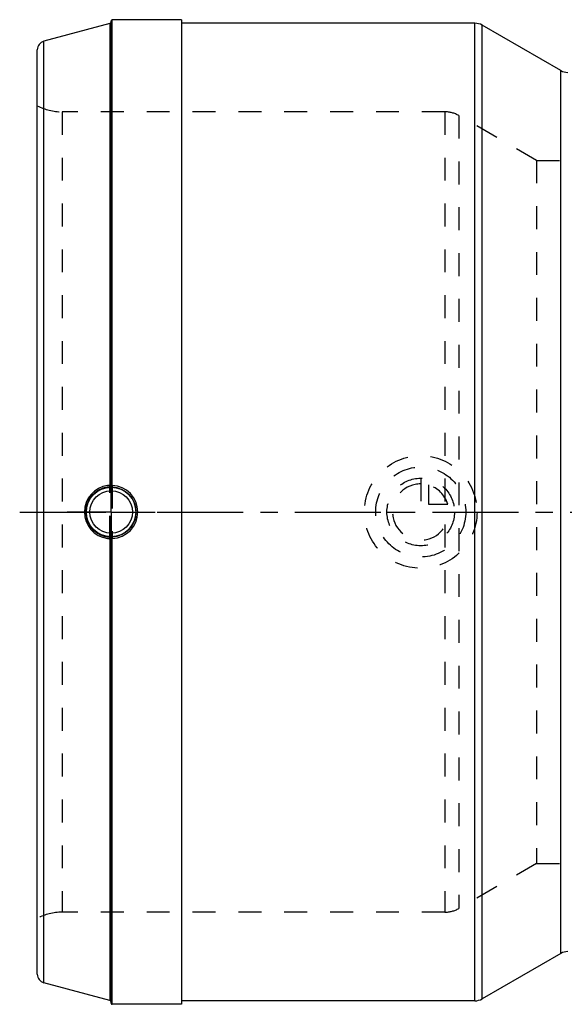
# Model space of a CAD drawing. Header units: millimetres. Extents: x 269 to 726, y 309 to 691.
# Tile 1 of 3: x 269 to 424, y 411 to 691. Entities that reach past the tile are written whole.
import ezdxf

# ---------------------------------------------------------------- set-up
doc = ezdxf.new("R2010")
doc.units = ezdxf.units.MM
doc.header["$LTSCALE"] = 65.185185
doc.linetypes.add('CENTER', pattern=[0.6, 0.375, -0.075, 0.075, -0.075])
doc.linetypes.add('HIDDEN', pattern=[0.2, 0.1, -0.1])
for name, color, linetype in [('ACHSE_S', 7, 'CONTINUOUS'), ('KOERPER', 7, 'CONTINUOUS'), ('KONST.EL_MIT_GEO', 7, 'CONTINUOUS'), ('KURVEN', 7, 'CONTINUOUS')]:
    doc.layers.add(name, color=color, linetype=linetype)

msp = doc.modelspace()

# ---------------------------------------------------------------- linework, layer by layer
at = {"layer": 'ACHSE_S', "color": 2, "linetype": 'CENTER'}
msp.add_line((268.92, 551.08), (482.94, 551.08), dxfattribs=at)
at = {"layer": 'KOERPER', "color": 7, "linetype": 'Continuous'}
for p, q in [((294.55, 689.98), (275.77, 684.95)), ((314.92, 691.08), (295.22, 691.08)), ((314.92, 691.08), (314.92, 411.08)), ((398.34, 690.08), (314.92, 690.08)), ((422.74, 676.62), (400.34, 689.55)), ((422.74, 425.55), (400.34, 412.62)), ((294.55, 412.18), (275.77, 417.21)), ((398.34, 412.08), (314.92, 412.08)), ((314.92, 411.08), (295.22, 411.08))]:
    msp.add_line(p, q, dxfattribs=at)
at = {"layer": 'KOERPER', "color": 8, "linetype": 'HIDDEN'}
for p, q in [((415.82, 651.08), (432.14, 651.08)), ((415.82, 451.08), (442.62, 451.08))]:
    msp.add_line(p, q, dxfattribs=at)
at = {"layer": 'KOERPER', "color": 2, "linetype": 'CENTER'}
for q in [(294.92, 563.61), (282.39, 551.08), (294.92, 538.56), (307.44, 551.08)]:
    msp.add_line((294.92, 551.08), q, dxfattribs=at)
at = {"layer": 'KONST.EL_MIT_GEO', "color": 7, "linetype": 'Continuous'}
for p, q in [((294.55, 689.98), (275.77, 684.95)), ((294.55, 689.98), (294.55, 558.68)), ((294.92, 558.69), (294.92, 690.78)), ((295.22, 558.63), (295.22, 691.08)), ((314.92, 691.08), (295.22, 691.08)), ((398.34, 690.08), (314.92, 690.08)), ((398.34, 412.08), (398.34, 690.08)), ((400.34, 412.62), (400.34, 689.55)), ((422.74, 676.62), (400.34, 689.55)), ((275.77, 417.21), (275.77, 684.95)), ((273.92, 419.63), (273.92, 682.54)), ((422.74, 425.55), (422.74, 676.62)), ((294.45, 558.19), (294.45, 558.21)), ((294.45, 543.96), (294.45, 543.98)), ((294.55, 543.49), (294.55, 412.18)), ((294.92, 411.38), (294.92, 543.48)), ((295.22, 411.08), (295.22, 543.54)), ((422.74, 425.55), (400.34, 412.62)), ((294.55, 412.18), (275.77, 417.21)), ((398.34, 412.08), (314.92, 412.08)), ((314.92, 411.08), (295.22, 411.08))]:
    msp.add_line(p, q, dxfattribs=at)
at = {"layer": 'KONST.EL_MIT_GEO', "color": 8, "linetype": 'HIDDEN'}
for p, q in [((280.95, 664.88), (280.95, 437.28)), ((389.77, 664.88), (280.95, 664.88)), ((389.77, 664.88), (389.77, 437.28)), ((393.77, 663.81), (393.77, 438.36)), ((415.82, 651.08), (393.77, 663.81)), ((415.82, 651.08), (415.82, 451.08)), ((415.82, 651.08), (432.14, 651.08)), ((294.55, 543.49), (294.55, 558.68)), ((294.92, 543.48), (294.92, 558.69)), ((295.22, 558.63), (295.22, 543.54)), ((415.82, 451.08), (393.77, 438.36)), ((415.82, 451.08), (432.14, 451.08)), ((389.77, 437.28), (280.95, 437.28))]:
    msp.add_line(p, q, dxfattribs=at)
at = {"layer": 'KONST.EL_MIT_GEO', "color": 7, "linetype": 'Continuous'}
for radius in [7.05, 6.05]:
    msp.add_circle((294.92, 551.08), radius, dxfattribs=at)
for centre, radius, start, end in [((294.42, 690.47), 0.5, 285, 360), ((295.22, 690.78), 0.3, 90, 180), ((398.34, 686.08), 4, 60, 90), ((276.42, 682.54), 2.5, 105, 180), ((424.74, 680.08), 4, 240, 270), ((294.93, 551.09), 7.61, 97.8615, 261.773), ((294.81, 551.08), 7.13, 97.9162, 267.0557), ((294.81, 551.11), 7.11, 92.9124, 97.894), ((294.94, 551.05), 7.64, 92.9653, 97.9361), ((294.42, 558.69), 0.486, 273.6286, 283.3935), ((294.41, 558.71), 0.509, 283.3668, 292.794), ((294.91, 551.08), 7.08, 272.3206, 87.6789), ((294.93, 551.09), 7.56, 272.2029, 87.7967), ((294.94, 551.12), 7.65, 261.6982, 265.9118), ((294.94, 551.07), 7.59, 265.9154, 267.0419), ((294.42, 543.48), 0.486, 76.6065, 86.3714), ((294.41, 543.45), 0.509, 67.2059, 76.6332), ((424.74, 422.08), 4, 90, 120), ((276.42, 419.63), 2.5, 180, 255), ((294.42, 411.7), 0.5, 0, 75), ((398.34, 416.08), 4, 270, 300), ((295.22, 411.38), 0.3, 180, 270)]:
    msp.add_arc(centre, radius, start, end, dxfattribs=at)
at = {"layer": 'KONST.EL_MIT_GEO', "color": 8, "linetype": 'HIDDEN'}
for centre, radius, start, end in [((280.95, 679.88), 15, 242.0471, 270), ((389.77, 656.88), 8, 60, 90), ((280.95, 422.28), 15, 90, 117.9529), ((389.77, 445.28), 8, 270, 300)]:
    msp.add_arc(centre, radius, start, end, dxfattribs=at)
at = {"layer": 'KONST.EL_MIT_GEO', "color": 7, "linetype": 'Continuous'}
for points, knots in [([(295.2, 558.16), (295.1, 558.16), (294.92, 558.17), (294.67, 558.16), (294.56, 558.19), (294.45, 558.17), (294.45, 558.19)], [0, 0, 0, 0, 0.393663, 0.717946, 0.926713, 1, 1, 1, 1]), ([(294.55, 558.68), (294.55, 558.58), (294.54, 558.43), (294.51, 558.26), (294.47, 558.22)], [0, 0, 0, 0, 0.624401, 1, 1, 1, 1]), ([(294.92, 558.71), (294.92, 558.7), (294.86, 558.7), (294.81, 558.68), (294.68, 558.68), (294.59, 558.68), (294.55, 558.68)], [0, 0, 0, 0, 0.075124, 0.282094, 0.602063, 1, 1, 1, 1]), ([(295.22, 558.63), (295.15, 558.64), (295.07, 558.65), (294.92, 558.66), (294.92, 558.69)], [0, 0, 0, 0, 0.694014, 1, 1, 1, 1]), ([(295.22, 558.63), (295.21, 558.58), (295.21, 558.42), (295.2, 558.27), (295.2, 558.17)], [0, 0, 0, 0, 0.342111, 1, 1, 1, 1]), ([(294.45, 543.98), (294.45, 544), (294.56, 543.98), (294.67, 544), (294.92, 544), (295.1, 544.01), (295.2, 544.01)], [0, 0, 0, 0, 0.073224, 0.281971, 0.606297, 1, 1, 1, 1]), ([(294.55, 543.49), (294.55, 543.59), (294.54, 543.74), (294.51, 543.91), (294.47, 543.95)], [0, 0, 0, 0, 0.624389, 1, 1, 1, 1]), ([(294.55, 543.49), (294.59, 543.49), (294.68, 543.48), (294.81, 543.48), (294.86, 543.47), (294.92, 543.47), (294.92, 543.46)], [0, 0, 0, 0, 0.397937, 0.717906, 0.924876, 1, 1, 1, 1]), ([(294.92, 543.48), (294.92, 543.51), (295.07, 543.52), (295.15, 543.53), (295.22, 543.54)], [0, 0, 0, 0, 0.305656, 1, 1, 1, 1]), ([(295.22, 543.54), (295.21, 543.59), (295.21, 543.74), (295.2, 543.9), (295.2, 544)], [0, 0, 0, 0, 0.342037, 1, 1, 1, 1])]:
    msp.add_open_spline(points, degree=3, knots=knots, dxfattribs=at)
for points in [[(294.92, 558.71), (294.92, 558.52), (294.78, 558.32), (294.61, 558.25)], [(294.92, 558.69), (294.92, 558.51), (294.78, 558.3), (294.61, 558.23)], [(294.92, 543.48), (294.92, 543.66), (294.78, 543.87), (294.61, 543.94)], [(294.92, 543.46), (294.92, 543.65), (294.78, 543.85), (294.61, 543.92)]]:
    msp.add_open_spline(points, degree=3, dxfattribs=at)
at = {"layer": 'KURVEN', "color": 8, "linetype": 'HIDDEN'}
for p, q in [((382.92, 560.68), (382.92, 551.08)), ((385.12, 558.78), (385.12, 553.28)), ((385.12, 553.28), (390.61, 553.28)), ((373.32, 551.08), (390.92, 551.08))]:
    msp.add_line(p, q, dxfattribs=at)
for radius in [16, 12.8, 9.6]:
    msp.add_circle((382.92, 551.08), radius, dxfattribs=at)
for start, end in [(90, 360), (15.962, 74.038)]:
    msp.add_arc((382.92, 551.08), 8, start, end, dxfattribs=at)

doc.saveas('drawing.dxf')
